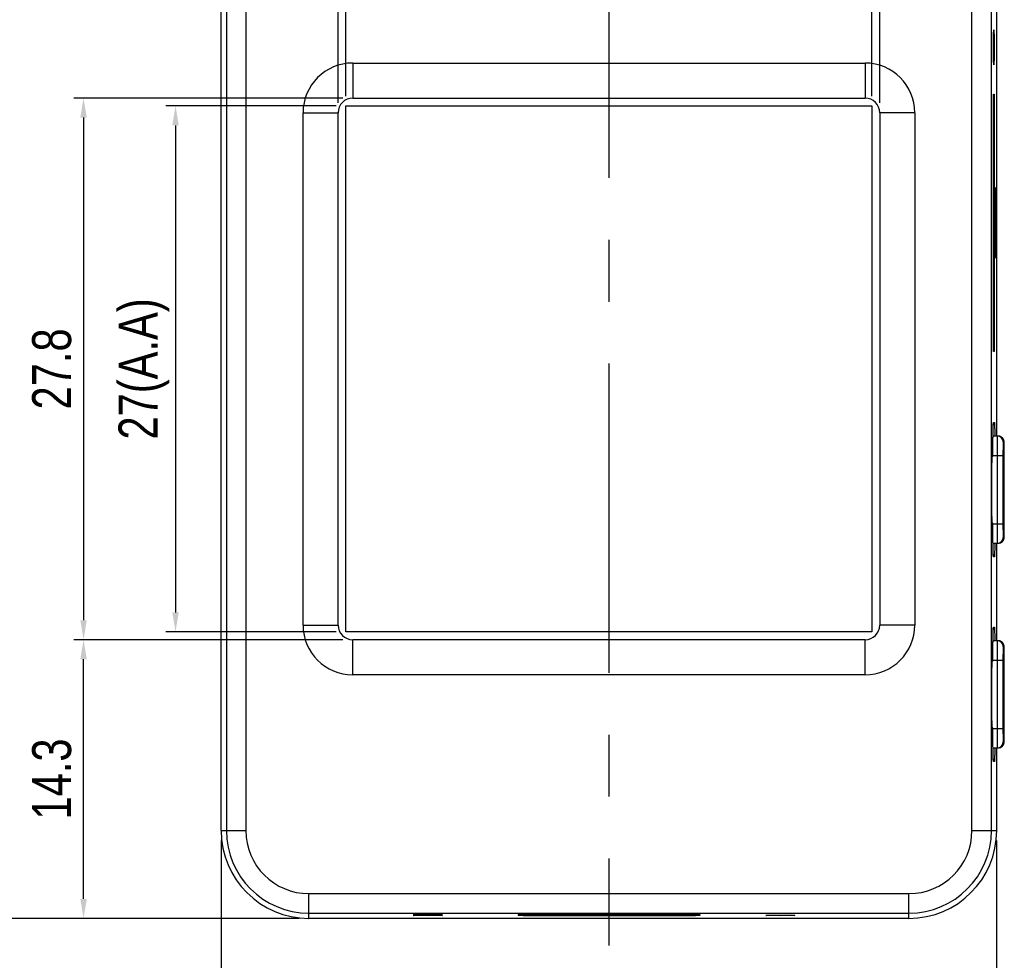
# Model space of a CAD drawing. Header units: millimetres. Extents: x 135 to 308, y 178 to 291.
# Tile 3 of 6: x 161 to 212, y 205 to 253. Entities that reach past the tile are written whole.
import ezdxf

# ---------------------------------------------------------------- set-up
doc = ezdxf.new("R2010")
doc.units = ezdxf.units.MM
doc.header["$LTSCALE"] = 0.5
doc.header["$PDMODE"] = 3
doc.header["$PDSIZE"] = 0.3125
doc.linetypes.add('CENTER', pattern=[50.8, 31.75, -6.35, 6.35, -6.35])
doc.layers.get('0').update_dxf_attribs({"linetype": 'CONTINUOUS'})
doc.layers.get('Defpoints').update_dxf_attribs({"linetype": 'CONTINUOUS'})
doc.layers.add('dim', color=6, linetype='CONTINUOUS')
doc.styles.get("Standard").update_dxf_attribs({"font": 'txt', "width": 0.8})
doc.dimstyles.get("Standard").update_dxf_attribs({"dimtxt": 2, "dimasz": 1, "dimexe": 0.5, "dimexo": 0.5, "dimtad": 1, "dimtoh": 1, "dimdec": 1, "dimdsep": 46, "dimtxsty": 'Standard', "dimblk1": '_FILLED', "dimblk2": '_FILLED', "dimcen": 0.09, "dimazin": 2, "dimtp": 0.01, "dimtm": 0.01, "dimtfac": 1, "dimtofl": 0, "dimtmove": 0, "dimatfit": 3, "dimfxl": 1, "dimtolj": 1, "dimarcsym": 0})

# ---------------------------------------------------------------- blocks, each defined once
blk = doc.blocks.new('*D1')
at = {"layer": 'Defpoints', "color": 0, "linetype": 'CENTER'}
for p in [(171.359, 211.269), (211.162, 211.269), (211.162, 200.495)]:
    blk.add_point(p, dxfattribs=at)
at = {"layer": 'dim', "color": 0, "lineweight": -2}
for p, q in [((171.359, 210.769), (171.359, 199.995)), ((211.162, 210.769), (211.162, 199.995)), ((172.359, 200.495), (210.162, 200.495))]:
    blk.add_line(p, q, dxfattribs=at)
at = {"layer": 'dim', "color": 0, "linetype": 'CENTER'}
for points in [[(172.359, 200.662), (172.359, 200.329), (171.359, 200.495)], [(210.162, 200.329), (210.162, 200.662), (211.162, 200.495)]]:
    blk.add_solid(points, dxfattribs=at)
at = {"layer": 'dim', "color": 0, "linetype": 'CENTER', "insert": (191.261, 202.12), "char_height": 2, "attachment_point": 5}
blk.add_mtext('\\A1;39.8', dxfattribs=at)
blk = doc.blocks.new('_FILLED')
at = {"color": 0, "linetype": 'ByBlock'}
blk.add_solid([(0, 0), (-1, 0.167), (-1, -0.167)], dxfattribs=at)
blk = doc.blocks.new('*D2')
at = {"layer": 'Defpoints', "color": 0, "linetype": 'CENTER'}
for p in [(175.861, 259.771), (159.485, 206.767), (175.861, 206.767)]:
    blk.add_point(p, dxfattribs=at)
at = {"layer": 'dim', "color": 0, "lineweight": -2}
for p, q in [((175.361, 259.771), (158.985, 259.771)), ((159.485, 258.771), (159.485, 207.767)), ((175.361, 206.767), (158.985, 206.767))]:
    blk.add_line(p, q, dxfattribs=at)
at = {"layer": 'dim', "color": 0, "linetype": 'CENTER'}
for points in [[(159.652, 258.771), (159.318, 258.771), (159.485, 259.771)], [(159.318, 207.767), (159.652, 207.767), (159.485, 206.767)]]:
    blk.add_solid(points, dxfattribs=at)
at = {"layer": 'dim', "color": 0, "linetype": 'CENTER', "insert": (157.86, 233.643), "char_height": 2, "attachment_point": 5, "rotation": 90}
blk.add_mtext('\\A1;53', dxfattribs=at)
blk = doc.blocks.new('*D5')
at = {"layer": 'Defpoints', "color": 0, "linetype": 'CENTER'}
for p in [(177.761, 263.255), (177.761, 248.469), (204.761, 248.469)]:
    blk.add_point(p, dxfattribs=at)
at = {"layer": 'dim', "color": 0, "lineweight": -2}
for p, q in [((177.761, 248.969), (177.761, 263.755)), ((204.761, 248.969), (204.761, 263.755)), ((203.761, 263.255), (178.761, 263.255))]:
    blk.add_line(p, q, dxfattribs=at)
at = {"layer": 'dim', "color": 0, "linetype": 'CENTER'}
for points in [[(178.761, 263.422), (178.761, 263.089), (177.761, 263.255)], [(203.761, 263.089), (203.761, 263.422), (204.761, 263.255)]]:
    blk.add_solid(points, dxfattribs=at)
at = {"layer": 'dim', "color": 0, "linetype": 'CENTER', "insert": (191.261, 264.88), "char_height": 2, "attachment_point": 5}
blk.add_mtext('\\A1;27(A.A)', dxfattribs=at)
blk = doc.blocks.new('*D6')
at = {"layer": 'Defpoints', "color": 0, "linetype": 'CENTER'}
for p in [(177.761, 248.469), (169.017, 221.469), (177.761, 221.469)]:
    blk.add_point(p, dxfattribs=at)
at = {"layer": 'dim', "color": 0, "lineweight": -2}
for p, q in [((177.261, 248.469), (168.517, 248.469)), ((169.017, 247.469), (169.017, 222.469)), ((177.261, 221.469), (168.517, 221.469))]:
    blk.add_line(p, q, dxfattribs=at)
at = {"layer": 'dim', "color": 0, "linetype": 'CENTER'}
for points in [[(169.183, 247.469), (168.85, 247.469), (169.017, 248.469)], [(168.85, 222.469), (169.183, 222.469), (169.017, 221.469)]]:
    blk.add_solid(points, dxfattribs=at)
at = {"layer": 'dim', "color": 0, "linetype": 'CENTER', "insert": (167.392, 234.969), "char_height": 2, "attachment_point": 5, "rotation": 90}
blk.add_mtext('\\A1;27(A.A)', dxfattribs=at)
blk = doc.blocks.new('*D7')
at = {"layer": 'Defpoints', "color": 0, "linetype": 'CENTER'}
for p in [(178.111, 248.869), (164.295, 221.069), (178.111, 221.069)]:
    blk.add_point(p, dxfattribs=at)
at = {"layer": 'dim', "color": 0, "lineweight": -2}
for p, q in [((177.611, 248.869), (163.795, 248.869)), ((164.295, 247.869), (164.295, 222.069)), ((177.611, 221.069), (163.795, 221.069))]:
    blk.add_line(p, q, dxfattribs=at)
at = {"layer": 'dim', "color": 0, "linetype": 'CENTER'}
for points in [[(164.462, 247.869), (164.129, 247.869), (164.295, 248.869)], [(164.129, 222.069), (164.462, 222.069), (164.295, 221.069)]]:
    blk.add_solid(points, dxfattribs=at)
at = {"layer": 'dim', "color": 0, "linetype": 'CENTER', "insert": (162.67, 234.969), "char_height": 2, "attachment_point": 5, "rotation": 90}
blk.add_mtext('\\A1;27.8', dxfattribs=at)
blk = doc.blocks.new('*D8')
at = {"layer": 'Defpoints', "color": 0, "linetype": 'CENTER'}
for p in [(205.161, 267.309), (177.361, 248.119), (205.161, 248.119)]:
    blk.add_point(p, dxfattribs=at)
at = {"layer": 'dim', "color": 0, "lineweight": -2}
for p, q in [((177.361, 248.619), (177.361, 267.809)), ((205.161, 248.619), (205.161, 267.809)), ((178.361, 267.309), (204.161, 267.309))]:
    blk.add_line(p, q, dxfattribs=at)
at = {"layer": 'dim', "color": 0, "linetype": 'CENTER'}
for points in [[(178.361, 267.475), (178.361, 267.142), (177.361, 267.309)], [(204.161, 267.142), (204.161, 267.475), (205.161, 267.309)]]:
    blk.add_solid(points, dxfattribs=at)
at = {"layer": 'dim', "color": 0, "linetype": 'CENTER', "insert": (191.261, 268.934), "char_height": 2, "attachment_point": 5}
blk.add_mtext('\\A1;27.8', dxfattribs=at)
blk = doc.blocks.new('*D16')
at = {"layer": 'Defpoints', "color": 0, "linetype": 'CENTER'}
for p in [(164.295, 221.069), (178.111, 221.069), (175.861, 206.767)]:
    blk.add_point(p, dxfattribs=at)
at = {"layer": 'dim', "color": 0, "lineweight": -2}
for p, q in [((177.611, 221.069), (163.795, 221.069)), ((164.295, 207.767), (164.295, 220.069)), ((175.361, 206.767), (163.795, 206.767))]:
    blk.add_line(p, q, dxfattribs=at)
at = {"layer": 'dim', "color": 0, "linetype": 'CENTER'}
for points in [[(164.462, 220.069), (164.129, 220.069), (164.295, 221.069)], [(164.129, 207.767), (164.462, 207.767), (164.295, 206.767)]]:
    blk.add_solid(points, dxfattribs=at)
at = {"layer": 'dim', "color": 0, "linetype": 'CENTER', "insert": (162.67, 213.918), "char_height": 2, "attachment_point": 5, "rotation": 90}
blk.add_mtext('\\A1;14.3', dxfattribs=at)

msp = doc.modelspace()

# ---------------------------------------------------------------- linework, layer by layer
at = {"linetype": 'Continuous'}
for p, q in [((171.359, 211.269), (171.359, 255.269)), ((171.628, 255.269), (171.628, 211.269)), ((172.628, 255.269), (172.628, 211.269)), ((209.894, 211.269), (209.894, 255.269)), ((210.893, 211.269), (210.893, 255.269)), ((211.162, 255.269), (211.162, 231.519)), ((178.111, 250.669), (178.111, 248.869)), ((178.111, 250.669), (204.411, 250.669)), ((204.411, 250.669), (204.411, 248.869)), ((178.111, 248.869), (204.411, 248.869)), ((211.028, 249.069), (211.001, 249.041)), ((211.004, 249.069), (211.004, 249.069)), ((211.004, 249.069), (211.028, 249.069)), ((210.992, 236.569), (210.992, 248.369)), ((211.041, 248.369), (210.992, 248.369)), ((211.041, 248.369), (211.041, 236.569)), ((175.561, 221.819), (175.561, 248.119)), ((175.561, 248.119), (177.361, 248.119)), ((177.361, 221.819), (177.361, 248.119)), ((205.161, 248.119), (205.161, 221.819)), ((206.961, 248.119), (205.161, 248.119)), ((206.961, 248.119), (206.961, 221.819)), ((211.124, 244.249), (211.056, 244.249)), ((211.13, 243.949), (211.051, 243.949)), ((211.051, 243.949), (211.051, 241.399)), ((211.13, 240.989), (211.13, 243.949)), ((211.056, 241.099), (211.07, 241.099)), ((211.099, 241.039), (211.073, 241.039)), ((211.073, 241.034), (211.081, 240.738)), ((211.084, 240.689), (211.096, 240.689)), ((211.096, 240.689), (211.099, 241.039)), ((211.103, 241.039), (211.109, 240.689)), ((211.13, 240.989), (211.104, 240.989)), ((211.109, 240.689), (211.124, 240.689)), ((211.041, 236.569), (210.992, 236.569)), ((211.028, 235.869), (211.001, 235.897)), ((211.028, 235.869), (211.004, 235.869)), ((211.004, 235.869), (211.004, 235.869)), ((210.983, 231.942), (210.984, 232.003)), ((210.984, 232.003), (210.986, 232.055)), ((210.999, 232.219), (211.042, 232.219)), ((210.973, 231.382), (210.975, 231.498)), ((210.975, 231.498), (210.976, 231.605)), ((211.242, 231.519), (210.975, 231.519)), ((210.976, 231.605), (210.978, 231.703)), ((210.978, 231.703), (210.979, 231.792)), ((210.979, 231.792), (210.981, 231.872)), ((210.981, 231.872), (210.983, 231.942)), ((210.97, 230.985), (210.971, 231.125)), ((210.97, 230.838), (210.97, 230.985)), ((210.971, 231.125), (210.972, 231.257)), ((210.972, 231.257), (210.973, 231.382)), ((211.542, 231.219), (211.499, 231.219)), ((211.55, 231.088), (211.548, 231.144)), ((211.551, 231.019), (211.55, 231.088)), ((211.552, 230.936), (211.551, 231.019)), ((210.925, 230.569), (210.967, 230.569)), ((210.961, 230.519), (211.487, 230.519)), ((210.969, 230.661), (210.969, 230.684)), ((210.969, 230.661), (210.969, 230.66)), ((211.187, 230.519), (211.187, 227.019)), ((211.487, 230.519), (211.487, 227.019)), ((211.553, 230.839), (211.552, 230.936)), ((211.554, 230.729), (211.553, 230.839)), ((211.555, 230.609), (211.554, 230.729)), ((211.555, 226.922), (211.555, 230.609)), ((210.917, 230.251), (210.918, 230.324)), ((210.917, 230.172), (210.917, 230.251)), ((210.917, 227.419), (210.917, 230.172)), ((210.917, 230.119), (210.917, 230.141)), ((210.918, 230.389), (210.919, 230.444)), ((210.918, 230.324), (210.918, 230.389)), ((210.919, 230.432), (210.919, 230.448)), ((211.517, 230.171), (211.516, 229.823)), ((211.524, 230.171), (211.517, 230.171)), ((211.525, 229.823), (211.524, 230.171)), ((211.503, 229.89), (211.501, 229.77)), ((211.53, 229.7), (211.501, 229.7)), ((211.54, 229.618), (211.501, 229.618)), ((211.501, 229.618), (211.504, 229.328)), ((211.511, 229.7), (211.506, 229.903)), ((211.525, 229.823), (211.516, 229.823)), ((211.535, 229.903), (211.53, 229.7)), ((211.54, 229.77), (211.532, 229.77)), ((211.537, 229.328), (211.54, 229.618)), ((211.54, 229.77), (211.538, 229.89)), ((211.502, 229.031), (211.496, 228.97)), ((211.521, 229.369), (211.504, 229.369)), ((211.537, 229.328), (211.524, 229.328)), ((211.539, 229.031), (211.53, 229.031)), ((211.545, 228.97), (211.53, 228.97)), ((211.545, 228.97), (211.539, 229.031)), ((211.494, 228.854), (211.494, 228.684)), ((211.496, 228.568), (211.502, 228.506)), ((211.545, 228.568), (211.53, 228.568)), ((211.539, 228.506), (211.53, 228.506)), ((211.547, 228.854), (211.531, 228.854)), ((211.547, 228.684), (211.531, 228.684)), ((211.539, 228.506), (211.545, 228.568)), ((211.547, 228.684), (211.547, 228.854)), ((211.504, 228.21), (211.501, 227.92)), ((211.521, 228.169), (211.504, 228.169)), ((211.537, 228.21), (211.524, 228.21)), ((211.54, 227.92), (211.537, 228.21)), ((210.917, 227.341), (210.917, 227.419)), ((210.917, 227.397), (210.917, 227.419)), ((211.54, 227.92), (211.501, 227.92)), ((211.53, 227.838), (211.501, 227.838)), ((211.501, 227.768), (211.503, 227.648)), ((211.506, 227.635), (211.511, 227.838)), ((211.525, 227.715), (211.516, 227.715)), ((211.516, 227.715), (211.517, 227.367)), ((211.524, 227.367), (211.525, 227.715)), ((211.53, 227.838), (211.535, 227.635)), ((211.54, 227.768), (211.532, 227.768)), ((211.538, 227.648), (211.54, 227.768)), ((210.917, 227.275), (210.917, 227.341)), ((210.917, 227.294), (210.917, 227.337)), ((210.918, 227.214), (210.917, 227.275)), ((210.918, 227.16), (210.918, 227.214)), ((210.919, 227.112), (210.918, 227.16)), ((210.92, 227.072), (210.919, 227.112)), ((210.92, 227.04), (210.92, 227.072)), ((210.967, 226.969), (210.925, 226.969)), ((210.961, 227.019), (211.487, 227.019)), ((210.969, 226.878), (210.969, 226.919)), ((211.524, 227.367), (211.517, 227.367)), ((211.554, 226.798), (211.555, 226.922)), ((210.97, 226.745), (210.969, 226.878)), ((210.969, 226.877), (210.969, 226.878)), ((210.969, 226.852), (210.969, 226.877)), ((210.97, 226.571), (210.97, 226.745)), ((210.971, 226.408), (210.97, 226.571)), ((210.972, 226.255), (210.971, 226.408)), ((211.551, 226.503), (211.552, 226.587)), ((211.552, 226.587), (211.553, 226.686)), ((211.553, 226.686), (211.554, 226.798)), ((210.974, 226.115), (210.972, 226.255)), ((210.975, 225.987), (210.974, 226.115)), ((210.975, 226.019), (211.242, 226.019)), ((210.977, 225.873), (210.975, 225.987)), ((211.162, 226.019), (211.162, 221.019)), ((211.499, 226.319), (211.542, 226.319)), ((210.979, 225.771), (210.977, 225.873)), ((210.98, 225.683), (210.979, 225.771)), ((210.982, 225.607), (210.98, 225.683)), ((210.984, 225.543), (210.982, 225.607)), ((210.986, 225.489), (210.984, 225.543)), ((210.988, 225.445), (210.986, 225.489)), ((211.042, 225.319), (210.999, 225.319)), ((175.561, 221.819), (177.361, 221.819)), ((206.961, 221.819), (205.161, 221.819)), ((210.979, 221.292), (210.981, 221.372)), ((210.981, 221.372), (210.983, 221.442)), ((210.983, 221.442), (210.984, 221.503)), ((210.984, 221.503), (210.986, 221.555)), ((210.999, 221.719), (211.042, 221.719)), ((178.111, 219.269), (178.111, 221.069)), ((204.411, 221.069), (178.111, 221.069)), ((204.411, 219.269), (204.411, 221.069)), ((210.972, 220.757), (210.973, 220.882)), ((210.973, 220.882), (210.975, 220.998)), ((210.975, 220.998), (210.976, 221.105)), ((211.242, 221.019), (210.975, 221.019)), ((210.976, 221.105), (210.978, 221.203)), ((210.978, 221.203), (210.979, 221.292)), ((210.97, 220.485), (210.971, 220.625)), ((210.97, 220.338), (210.97, 220.485)), ((210.971, 220.625), (210.972, 220.757)), ((211.542, 220.719), (211.499, 220.719)), ((211.55, 220.588), (211.548, 220.644)), ((211.551, 220.519), (211.55, 220.588)), ((211.552, 220.436), (211.551, 220.519)), ((211.553, 220.339), (211.552, 220.436)), ((210.918, 219.889), (210.919, 219.944)), ((210.918, 219.824), (210.918, 219.889)), ((210.919, 219.932), (210.919, 219.948)), ((210.925, 220.069), (210.967, 220.069)), ((210.961, 220.019), (211.487, 220.019)), ((210.969, 220.161), (210.969, 220.184)), ((210.969, 220.161), (210.969, 220.16)), ((211.187, 220.019), (211.187, 216.519)), ((211.487, 220.019), (211.487, 216.519)), ((211.554, 220.229), (211.553, 220.339)), ((211.555, 220.109), (211.554, 220.229)), ((211.555, 216.487), (211.555, 220.109)), ((210.917, 219.751), (210.918, 219.824)), ((210.917, 219.672), (210.917, 219.751)), ((210.917, 216.919), (210.917, 219.672)), ((210.917, 219.619), (210.917, 219.641)), ((204.411, 219.269), (178.111, 219.269)), ((211.502, 219.169), (211.521, 219.169)), ((211.502, 218.919), (211.51, 218.919)), ((211.516, 218.519), (211.496, 218.519)), ((211.496, 218.019), (211.516, 218.019)), ((211.51, 217.619), (211.502, 217.619)), ((211.502, 217.369), (211.521, 217.369)), ((210.917, 216.841), (210.917, 216.919)), ((210.917, 216.897), (210.917, 216.919)), ((210.917, 216.775), (210.917, 216.841)), ((210.917, 216.794), (210.917, 216.837)), ((210.918, 216.714), (210.917, 216.775)), ((210.918, 216.66), (210.918, 216.714)), ((210.919, 216.612), (210.918, 216.66)), ((210.92, 216.572), (210.919, 216.612)), ((210.92, 216.54), (210.92, 216.572)), ((210.967, 216.469), (210.925, 216.469)), ((210.961, 216.519), (211.487, 216.519)), ((210.969, 216.378), (210.969, 216.419)), ((210.97, 216.245), (210.969, 216.378)), ((210.969, 216.377), (210.969, 216.378)), ((210.969, 216.352), (210.969, 216.377)), ((211.554, 216.359), (211.555, 216.487)), ((211.554, 216.241), (211.554, 216.359)), ((210.97, 216.071), (210.97, 216.245)), ((210.971, 215.908), (210.97, 216.071)), ((210.972, 215.755), (210.971, 215.908)), ((211.499, 215.819), (211.542, 215.819)), ((211.55, 215.967), (211.551, 216.043)), ((211.551, 216.043), (211.553, 216.135)), ((211.553, 216.135), (211.554, 216.241)), ((210.974, 215.615), (210.972, 215.755)), ((210.975, 215.487), (210.974, 215.615)), ((210.975, 215.519), (211.242, 215.519)), ((210.977, 215.373), (210.975, 215.487)), ((210.979, 215.271), (210.977, 215.373)), ((211.162, 215.519), (211.162, 211.269)), ((210.98, 215.183), (210.979, 215.271)), ((210.982, 215.107), (210.98, 215.183)), ((210.984, 215.043), (210.982, 215.107)), ((210.986, 214.989), (210.984, 215.043)), ((210.988, 214.945), (210.986, 214.989)), ((211.042, 214.819), (210.999, 214.819)), ((171.359, 211.269), (172.628, 211.269)), ((209.894, 211.269), (211.162, 211.269)), ((175.861, 208.036), (206.661, 208.036)), ((175.861, 206.767), (175.861, 208.036)), ((206.661, 206.767), (206.661, 208.036)), ((175.861, 207.036), (206.661, 207.036)), ((206.661, 206.767), (175.861, 206.767)), ((186.611, 206.933), (186.611, 206.944)), ((194.471, 206.969), (188.091, 206.969)), ((188.091, 206.907), (188.091, 206.969)), ((188.091, 206.907), (194.471, 206.907)), ((194.471, 206.907), (194.471, 206.969)), ((195.951, 206.933), (195.951, 206.944))]:
    msp.add_line(p, q, dxfattribs=at)
at = {"color": 4, "linetype": 'Continuous'}
for p, q in [((177.761, 221.469), (177.761, 248.469)), ((177.761, 248.469), (204.761, 248.469)), ((204.761, 248.469), (204.761, 221.469)), ((204.761, 221.469), (177.761, 221.469))]:
    msp.add_line(p, q, dxfattribs=at)
at = {"linetype": 'Continuous'}
for points in [[(210.986, 232.055), (210.988, 232.098), (210.989, 232.116), (210.99, 232.132), (210.991, 232.146), (210.991, 232.157), (210.992, 232.167), (210.993, 232.173), (210.993, 232.177), (210.993, 232.178)], [(211.548, 231.144), (211.547, 231.167), (211.546, 231.187), (211.546, 231.205), (211.545, 231.22), (211.543, 231.236), (211.541, 231.254), (211.538, 231.276), (211.531, 231.304), (211.519, 231.336), (211.502, 231.37), (211.478, 231.404), (211.449, 231.436), (211.414, 231.465), (211.375, 231.488), (211.331, 231.505), (211.286, 231.516), (211.242, 231.519)], [(210.919, 230.444), (210.92, 230.488), (210.921, 230.505), (210.921, 230.52), (210.922, 230.531), (210.922, 230.539), (210.922, 230.541)], [(210.919, 230.439), (210.93, 230.452), (210.942, 230.47), (210.951, 230.489)], [(210.951, 230.489), (210.958, 230.507), (210.963, 230.526), (210.966, 230.542), (210.967, 230.555), (210.968, 230.565), (210.968, 230.575), (210.969, 230.586), (210.969, 230.6), (210.969, 230.618), (210.969, 230.637), (210.97, 230.838)], [(210.952, 227.047), (210.943, 227.064), (210.933, 227.081), (210.921, 227.097), (210.919, 227.099)], [(210.922, 226.996), (210.922, 226.995), (210.922, 226.996), (210.922, 227), (210.922, 227.007), (210.921, 227.016), (210.921, 227.027), (210.92, 227.04)], [(210.969, 226.919), (210.969, 226.936), (210.969, 226.951), (210.968, 226.963), (210.968, 226.973), (210.967, 226.983), (210.966, 226.996), (210.963, 227.012), (210.958, 227.029), (210.952, 227.047)], [(211.242, 226.019), (211.289, 226.023), (211.336, 226.034), (211.381, 226.053), (211.421, 226.078), (211.456, 226.108), (211.485, 226.142), (211.507, 226.177), (211.523, 226.212), (211.533, 226.244), (211.539, 226.271), (211.542, 226.291), (211.544, 226.308), (211.545, 226.324), (211.546, 226.341), (211.547, 226.36), (211.548, 226.381), (211.548, 226.406), (211.549, 226.435), (211.551, 226.503)], [(210.993, 225.36), (210.993, 225.362), (210.992, 225.367), (210.992, 225.374), (210.991, 225.384), (210.99, 225.396), (210.989, 225.41), (210.989, 225.426), (210.988, 225.445)], [(210.986, 221.555), (210.988, 221.598), (210.989, 221.616), (210.99, 221.632), (210.991, 221.646), (210.991, 221.657), (210.992, 221.667), (210.993, 221.673), (210.993, 221.677), (210.993, 221.678)], [(211.548, 220.644), (211.547, 220.667), (211.546, 220.687), (211.546, 220.705), (211.545, 220.72), (211.543, 220.736), (211.541, 220.754), (211.538, 220.776), (211.531, 220.804), (211.519, 220.836), (211.502, 220.87), (211.478, 220.904), (211.449, 220.936), (211.414, 220.965), (211.375, 220.988), (211.331, 221.005), (211.286, 221.016), (211.242, 221.019)], [(210.919, 219.944), (210.92, 219.988), (210.921, 220.005), (210.921, 220.02), (210.922, 220.031), (210.922, 220.039), (210.922, 220.041)], [(210.919, 219.939), (210.93, 219.952), (210.942, 219.97), (210.951, 219.989)], [(210.951, 219.989), (210.958, 220.007), (210.963, 220.026), (210.966, 220.042), (210.967, 220.055), (210.968, 220.065), (210.968, 220.075), (210.969, 220.086), (210.969, 220.1), (210.969, 220.118), (210.969, 220.137), (210.97, 220.338)], [(210.952, 216.547), (210.943, 216.564), (210.933, 216.581), (210.921, 216.597), (210.919, 216.599)], [(210.922, 216.496), (210.922, 216.495), (210.922, 216.496), (210.922, 216.5), (210.922, 216.507), (210.921, 216.516), (210.921, 216.527), (210.92, 216.54)], [(210.969, 216.419), (210.969, 216.436), (210.969, 216.451), (210.968, 216.463), (210.968, 216.473), (210.967, 216.483), (210.966, 216.496), (210.963, 216.512), (210.958, 216.529), (210.952, 216.547)], [(211.242, 215.519), (211.289, 215.523), (211.336, 215.534), (211.381, 215.553), (211.421, 215.578), (211.456, 215.608), (211.485, 215.642), (211.507, 215.677), (211.523, 215.712), (211.533, 215.744), (211.539, 215.771), (211.542, 215.791), (211.544, 215.808), (211.545, 215.824), (211.546, 215.841), (211.547, 215.86), (211.548, 215.881), (211.548, 215.906), (211.55, 215.967)], [(210.993, 214.86), (210.993, 214.862), (210.992, 214.867), (210.992, 214.874), (210.991, 214.884), (210.99, 214.896), (210.989, 214.91), (210.989, 214.926), (210.988, 214.945)]]:
    msp.add_lwpolyline(points, dxfattribs=at)
for centre, radius, start, end in [((178.111, 248.119), 2.55, 90, 180), ((204.411, 248.119), 2.55, 0, 90), ((178.111, 248.119), 0.75, 90, 180), ((204.411, 248.119), 0.75, 0, 90), ((215.25, 231.912), 4.266, 177.1171, 177.5066), ((210.797, 232.219), 0.201, 342.0677, 359.935), ((210.841, 232.219), 0.201, 342.0676, 359.935), ((211.199, 231.219), 0.3, 359.9953, 89.9953), ((211.242, 231.218), 0.301, 76.4439, 89.966), ((211.243, 231.22), 0.298, 74.2355, 76.4311), ((211.242, 231.218), 0.301, 61.1284, 74.2102), ((211.243, 231.22), 0.299, 58.6932, 61.1096), ((211.242, 231.218), 0.301, 45.4043, 58.675), ((211.244, 231.22), 0.298, 44.1968, 45.3777), ((211.242, 231.219), 0.3, 359.9995, 44.2003), ((210.766, 230.569), 0.201, 342.068, 359.935), ((229.784, 230.155), 18.867, 179.4379, 179.5813), ((232.769, 230.134), 21.853, 179.5824, 179.7123), ((234.718, 230.124), 23.801, 179.7124, 179.8263), ((236.178, 230.12), 25.262, 179.826, 179.9504), ((223.166, 230.228), 12.249, 179.0452, 179.3123), ((226.85, 230.183), 15.933, 179.3108, 179.4356), ((236.115, 227.418), 25.198, 180.0484, 180.1851), ((232.211, 227.401), 21.294, 180.2857, 180.4286), ((229.184, 227.377), 18.267, 180.4269, 180.5623), ((226.118, 227.347), 15.201, 180.5593, 180.7161), ((222.509, 227.3), 11.592, 180.7094, 180.9283), ((220, 227.259), 9.082, 180.9286, 181.0762), ((210.768, 226.969), 0.2, 35.6937, 40.1016), ((210.767, 226.969), 0.201, 18.034, 35.6408), ((210.766, 226.969), 0.201, 0.065, 17.9323), ((211.199, 226.319), 0.3, 270.0047, 0.0047), ((211.242, 226.319), 0.3, 270.0047, 0.0047), ((214.917, 225.61), 3.933, 182.4958, 182.9117), ((210.797, 225.319), 0.201, 0.065, 17.9325), ((210.841, 225.319), 0.201, 0.065, 17.9323), ((178.111, 221.819), 2.55, 180, 270), ((178.111, 221.819), 0.75, 180, 270), ((204.411, 221.819), 2.55, 270, 360), ((204.411, 221.819), 0.75, 270, 360), ((215.25, 221.412), 4.266, 177.1171, 177.5066), ((210.797, 221.719), 0.201, 342.0677, 359.935), ((210.841, 221.719), 0.201, 342.0676, 359.935), ((211.199, 220.719), 0.3, 359.9953, 89.9953), ((211.242, 220.718), 0.301, 76.4439, 89.966), ((211.243, 220.72), 0.298, 74.2355, 76.4311), ((211.242, 220.718), 0.301, 61.1284, 74.2102), ((211.243, 220.72), 0.299, 58.6932, 61.1096), ((211.242, 220.718), 0.301, 45.4043, 58.675), ((211.244, 220.72), 0.298, 44.1968, 45.3777), ((211.242, 220.719), 0.3, 359.9995, 44.2003), ((229.784, 219.655), 18.867, 179.4379, 179.5813), ((223.166, 219.728), 12.249, 179.0452, 179.3123), ((226.85, 219.683), 15.933, 179.3108, 179.4356), ((210.766, 220.069), 0.201, 342.068, 359.935), ((232.769, 219.634), 21.853, 179.5824, 179.7123), ((234.718, 219.624), 23.801, 179.7124, 179.8263), ((236.178, 219.62), 25.262, 179.826, 179.9504), ((236.115, 216.918), 25.198, 180.0484, 180.1851), ((232.211, 216.901), 21.294, 180.2857, 180.4286), ((229.184, 216.877), 18.267, 180.4269, 180.5623), ((226.118, 216.847), 15.201, 180.5593, 180.7161), ((222.509, 216.8), 11.592, 180.7094, 180.9283), ((220, 216.759), 9.082, 180.9286, 181.0762), ((210.768, 216.469), 0.2, 35.6937, 40.1016), ((210.767, 216.469), 0.201, 18.034, 35.6408), ((210.766, 216.469), 0.201, 0.065, 17.9323), ((211.199, 215.819), 0.3, 270.0047, 0.0047), ((211.242, 215.819), 0.3, 270.0047, 0.0047), ((214.917, 215.11), 3.933, 182.4958, 182.9117), ((210.797, 214.819), 0.201, 0.065, 17.9325), ((210.841, 214.819), 0.201, 0.065, 17.9323), ((175.861, 211.269), 4.502, 180, 270), ((175.861, 211.269), 4.233, 180, 270), ((175.861, 211.269), 3.233, 180, 270), ((206.661, 211.269), 4.502, 270, 360), ((206.661, 211.269), 4.233, 270, 360), ((206.661, 211.269), 3.233, 270, 360)]:
    msp.add_arc(centre, radius, start, end, dxfattribs=at)
for centre, major_axis in [((211.016, 251.469), (0, 0.9)), ((211.521, 228.769), (0, 0.6)), ((181.961, 206.959), (0.75, 0)), ((181.961, 206.917), (0.75, 0)), ((200.061, 206.917), (0.75, 0))]:
    msp.add_ellipse(centre, major_axis=major_axis, ratio=0.017455, dxfattribs=at)
for centre, major_axis, start_param, end_param in [((211.056, 243.949), (0, 0.3), 0, 1.570796), ((211.124, 243.949), (0, 0.3), -1.570796, 0), ((211.056, 241.399), (0, 0.3), -4.712389, -3.141593), ((211.07, 240.699), (0, 0.4), 5.706024, 6.283185), ((211.084, 240.989), (0, 0.3), -3.718754, -3.141593), ((211.124, 240.989), (0, 0.3), -3.141593, -1.570796), ((211.519, 230.151), (0, 0.118), 0, 1.396973), ((211.522, 230.151), (0, 0.118), -1.396973, 0), ((211.503, 229.686), (0, 0.118), 0.785398, 2.182371), ((211.505, 229.806), (0, 0.118), -0.611575, 0.785398), ((211.521, 228.769), (0, 1.086), 0.244197, 0.541202), ((211.521, 228.769), (0, 1.086), -0.541202, -0.244197), ((211.537, 229.806), (0, 0.118), -0.785398, 0.611575), ((211.539, 229.686), (0, 0.118), 4.100814, 5.497787), ((211.497, 228.854), (0, 0.118), 0.173823, 1.570796), ((211.521, 228.769), (0, 1.086), 1.029595, 1.3266), ((211.521, 228.769), (0, 1.086), -1.3266, -1.029595), ((211.545, 228.854), (0, 0.118), -1.570796, -0.173823), ((211.497, 228.684), (0, 0.118), -4.712389, -3.315416), ((211.521, 228.769), (0, 1.086), -4.468192, -4.171187), ((211.521, 228.769), (0, 1.086), -2.111998, -1.814993), ((211.545, 228.684), (0, 0.118), -2.967769, -1.570796), ((211.503, 227.852), (0, 0.118), 0.959221, 2.356194), ((211.505, 227.732), (0, 0.118), 2.356194, 3.753168), ((211.521, 228.769), (0, 1.086), -3.682794, -3.385789), ((211.521, 228.769), (0, 1.086), -2.897396, -2.600391), ((211.537, 227.732), (0, 0.118), 2.530018, 3.926991), ((211.539, 227.852), (0, 0.118), 3.926991, 5.323964), ((211.519, 227.387), (0, 0.118), -4.538566, -3.141593), ((211.522, 227.387), (0, 0.118), -3.141593, -1.744619), ((211.521, 218.269), (0, 1.4), 2.185753, 7.239025), ((211.502, 219.019), (0, 0.1), 0.95584, 3.141593), ((211.521, 218.269), (0, 0.9), -3.905379, 0.763786), ((211.496, 218.269), (0, 0.25), 0, 3.141593), ((211.516, 218.269), (0, 0.25), 3.141593, 6.283185), ((211.502, 217.519), (0, 0.1), 0, 2.185753), ((188.091, 206.944), (1.48, 0), 1.570796, 3.141593), ((188.091, 206.933), (1.48, 0), 3.141593, 4.712389), ((194.471, 206.944), (1.48, 0), 0, 1.570796), ((194.471, 206.933), (1.48, 0), 4.712389, 6.283185)]:
    msp.add_ellipse(centre, major_axis=major_axis, ratio=0.017455, start_param=start_param, end_param=end_param, dxfattribs=at)
for points, knots in [([(210.992, 248.369), (210.992, 248.414), (210.992, 248.503), (210.993, 248.631), (210.994, 248.75), (210.995, 248.84), (210.996, 248.905), (210.997, 248.946), (210.998, 248.981), (210.999, 249.011), (211, 249.034), (211.001, 249.05), (211.002, 249.059), (211.002, 249.064), (211.003, 249.067), (211.003, 249.069), (211.004, 249.069)], [0, 0, 0, 0, 0.193165, 0.379123, 0.550797, 0.701729, 0.76751, 0.826069, 0.876936, 0.919555, 0.953379, 0.978104, 0.986994, 0.993572, 0.997879, 1, 1, 1, 1]), ([(211.028, 249.069), (211.029, 249.069), (211.029, 249.067), (211.03, 249.065), (211.03, 249.061), (211.031, 249.052), (211.032, 249.037), (211.033, 249.013), (211.034, 248.984), (211.035, 248.949), (211.036, 248.908), (211.037, 248.843), (211.039, 248.752), (211.04, 248.632), (211.04, 248.502), (211.041, 248.414), (211.041, 248.369)], [0, 0, 0, 0, 0.001483, 0.005205, 0.011291, 0.01975, 0.043744, 0.076959, 0.119095, 0.169756, 0.228473, 0.294602, 0.446506, 0.620317, 0.808098, 1, 1, 1, 1]), ([(211.004, 235.869), (211.003, 235.869), (211.003, 235.871), (211.002, 235.874), (211.002, 235.879), (211.001, 235.888), (211, 235.904), (210.999, 235.928), (210.998, 235.958), (210.997, 235.993), (210.996, 236.035), (210.995, 236.099), (210.994, 236.19), (210.992, 236.309), (210.992, 236.437), (210.992, 236.525), (210.992, 236.569)], [0, 0, 0, 0, 0.002186, 0.006641, 0.013415, 0.022512, 0.047607, 0.081689, 0.124457, 0.175517, 0.234403, 0.300475, 0.4517, 0.624178, 0.810117, 1, 1, 1, 1]), ([(211.041, 236.569), (211.041, 236.523), (211.04, 236.434), (211.04, 236.304), (211.039, 236.184), (211.037, 236.093), (211.036, 236.029), (211.035, 235.988), (211.034, 235.953), (211.033, 235.924), (211.032, 235.901), (211.031, 235.886), (211.03, 235.877), (211.03, 235.873), (211.029, 235.87), (211.029, 235.869), (211.028, 235.869)], [0, 0, 0, 0, 0.195293, 0.383128, 0.556198, 0.707835, 0.773659, 0.832048, 0.88251, 0.92446, 0.957357, 0.980916, 0.989138, 0.995009, 0.998576, 1, 1, 1, 1]), ([(210.969, 230.684), (210.969, 230.834), (210.971, 231.119), (210.974, 231.514), (210.98, 231.835), (210.984, 232.021), (210.988, 232.097)], [0, 0, 0, 0, 0.318752, 0.605158, 0.837994, 1, 1, 1, 1]), ([(210.989, 232.126), (210.99, 232.14), (210.991, 232.159), (210.993, 232.182), (210.994, 232.195), (210.995, 232.205), (210.996, 232.212), (210.997, 232.216), (210.998, 232.219), (210.999, 232.219)], [0, 0, 0, 0, 0.431481, 0.60216, 0.742412, 0.852016, 0.930972, 0.979577, 1, 1, 1, 1]), ([(211.042, 232.219), (211.043, 232.219), (211.044, 232.218), (211.045, 232.214), (211.046, 232.205), (211.048, 232.191), (211.05, 232.17), (211.051, 232.144), (211.053, 232.112), (211.054, 232.075), (211.057, 232.015), (211.059, 231.927), (211.062, 231.807), (211.064, 231.669), (211.066, 231.571), (211.066, 231.52)], [0, 0, 0, 0, 0.00163, 0.005019, 0.017843, 0.038909, 0.068204, 0.105638, 0.151099, 0.20443, 0.265445, 0.409686, 0.581834, 0.779514, 1, 1, 1, 1]), ([(211.199, 231.519), (211.198, 231.519), (211.198, 231.517), (211.197, 231.514), (211.197, 231.507), (211.196, 231.499), (211.196, 231.488), (211.195, 231.469), (211.194, 231.44), (211.193, 231.398), (211.192, 231.348), (211.191, 231.29), (211.19, 231.224), (211.189, 231.151), (211.188, 231.043), (211.187, 230.897), (211.187, 230.712), (211.187, 230.584), (211.187, 230.519)], [0, 0, 0, 0, 0.001347, 0.005006, 0.01104, 0.019447, 0.030214, 0.043311, 0.076375, 0.118326, 0.168765, 0.227203, 0.293085, 0.365768, 0.444559, 0.617388, 0.804933, 1, 1, 1, 1]), ([(211.499, 231.219), (211.498, 231.219), (211.498, 231.217), (211.497, 231.215), (211.497, 231.211), (211.496, 231.202), (211.495, 231.187), (211.494, 231.164), (211.493, 231.134), (211.492, 231.099), (211.491, 231.058), (211.49, 230.994), (211.488, 230.903), (211.487, 230.783), (211.487, 230.654), (211.487, 230.564), (211.487, 230.519)], [0, 0, 0, 0, 0.001479, 0.005187, 0.011248, 0.019674, 0.043557, 0.076627, 0.118577, 0.169007, 0.227432, 0.293296, 0.444726, 0.617503, 0.804991, 1, 1, 1, 1]), ([(211.555, 230.519), (211.555, 230.564), (211.554, 230.654), (211.554, 230.783), (211.553, 230.903), (211.551, 230.994), (211.55, 231.058), (211.549, 231.099), (211.548, 231.134), (211.547, 231.164), (211.546, 231.187), (211.545, 231.202), (211.544, 231.211), (211.544, 231.215), (211.543, 231.217), (211.543, 231.219), (211.542, 231.219)], [0, 0, 0, 0, 0.194982, 0.38244, 0.555216, 0.706656, 0.772524, 0.830955, 0.88139, 0.92335, 0.956429, 0.980321, 0.988748, 0.994811, 0.998521, 1, 1, 1, 1]), ([(210.919, 230.448), (210.919, 230.455), (210.92, 230.48), (210.921, 230.506), (210.921, 230.524)], [0, 0, 0, 0, 0.290108, 1, 1, 1, 1]), ([(210.921, 230.524), (210.921, 230.53), (210.922, 230.541), (210.923, 230.554), (210.923, 230.562), (210.924, 230.566), (210.924, 230.568), (210.924, 230.569), (210.925, 230.569)], [0, 0, 0, 0, 0.431103, 0.743438, 0.853696, 0.933004, 0.981381, 1, 1, 1, 1]), ([(210.967, 230.569), (210.968, 230.569), (210.968, 230.57), (210.968, 230.571), (210.968, 230.573), (210.968, 230.578), (210.968, 230.585), (210.969, 230.596), (210.969, 230.61), (210.969, 230.632), (210.969, 230.649), (210.969, 230.661)], [0, 0, 0, 0, 0.005039, 0.019221, 0.042606, 0.075034, 0.165791, 0.288407, 0.438683, 0.611394, 1, 1, 1, 1]), ([(210.921, 227.013), (210.921, 227.018), (210.92, 227.044), (210.92, 227.069), (210.919, 227.089)], [0, 0, 0, 0, 0.207819, 1, 1, 1, 1]), ([(210.925, 226.969), (210.924, 226.969), (210.924, 226.97), (210.924, 226.972), (210.923, 226.976), (210.923, 226.983), (210.922, 226.996), (210.921, 227.007), (210.921, 227.013)], [0, 0, 0, 0, 0.018669, 0.067035, 0.14631, 0.256532, 0.568808, 1, 1, 1, 1]), ([(210.969, 226.877), (210.969, 226.889), (210.969, 226.906), (210.969, 226.928), (210.969, 226.942), (210.968, 226.953), (210.968, 226.96), (210.968, 226.965), (210.968, 226.967), (210.968, 226.968), (210.968, 226.969), (210.967, 226.969)], [0, 0, 0, 0, 0.388561, 0.561265, 0.711549, 0.834177, 0.924948, 0.957385, 0.980773, 0.994959, 1, 1, 1, 1]), ([(211.187, 227.019), (211.187, 226.954), (211.187, 226.826), (211.187, 226.641), (211.188, 226.495), (211.189, 226.387), (211.19, 226.314), (211.191, 226.248), (211.192, 226.19), (211.193, 226.14), (211.194, 226.098), (211.195, 226.069), (211.196, 226.05), (211.196, 226.039), (211.197, 226.031), (211.197, 226.024), (211.198, 226.021), (211.198, 226.019), (211.199, 226.019)], [0, 0, 0, 0, 0.19504, 0.382554, 0.555382, 0.634179, 0.706867, 0.772753, 0.831197, 0.881641, 0.923603, 0.956674, 0.969776, 0.980547, 0.988957, 0.994992, 0.998653, 1, 1, 1, 1]), ([(211.487, 227.019), (211.487, 226.973), (211.487, 226.884), (211.487, 226.755), (211.488, 226.635), (211.49, 226.544), (211.491, 226.48), (211.492, 226.439), (211.493, 226.404), (211.494, 226.374), (211.495, 226.351), (211.496, 226.336), (211.497, 226.327), (211.497, 226.323), (211.498, 226.321), (211.498, 226.319), (211.499, 226.319)], [0, 0, 0, 0, 0.194982, 0.38244, 0.555216, 0.706656, 0.772524, 0.830955, 0.88139, 0.92335, 0.956429, 0.980321, 0.988748, 0.994811, 0.998521, 1, 1, 1, 1]), ([(211.542, 226.319), (211.543, 226.319), (211.543, 226.321), (211.544, 226.323), (211.544, 226.327), (211.545, 226.336), (211.546, 226.351), (211.547, 226.374), (211.548, 226.404), (211.549, 226.439), (211.55, 226.48), (211.551, 226.544), (211.553, 226.635), (211.554, 226.754), (211.554, 226.884), (211.555, 226.973), (211.555, 227.019)], [0, 0, 0, 0, 0.001479, 0.005187, 0.011248, 0.019674, 0.043557, 0.076627, 0.118577, 0.169007, 0.227432, 0.293296, 0.444726, 0.617503, 0.804991, 1, 1, 1, 1]), ([(210.988, 225.439), (210.984, 225.515), (210.98, 225.701), (210.974, 226.022), (210.971, 226.417), (210.969, 226.702), (210.969, 226.852)], [0, 0, 0, 0, 0.161639, 0.394374, 0.680923, 1, 1, 1, 1]), ([(211.066, 226.018), (211.066, 225.967), (211.064, 225.869), (211.062, 225.731), (211.059, 225.611), (211.057, 225.523), (211.054, 225.463), (211.053, 225.426), (211.051, 225.394), (211.05, 225.368), (211.048, 225.347), (211.046, 225.333), (211.045, 225.324), (211.044, 225.32), (211.043, 225.319), (211.042, 225.319)], [0, 0, 0, 0, 0.220475, 0.418148, 0.590292, 0.734533, 0.79555, 0.848885, 0.894348, 0.931786, 0.961087, 0.982155, 0.99498, 0.998369, 1, 1, 1, 1]), ([(210.999, 225.319), (210.998, 225.319), (210.997, 225.322), (210.996, 225.325), (210.995, 225.333), (210.994, 225.343), (210.993, 225.356), (210.991, 225.379), (210.99, 225.397), (210.989, 225.411)], [0, 0, 0, 0, 0.020462, 0.069079, 0.148034, 0.257631, 0.397869, 0.568534, 1, 1, 1, 1]), ([(210.969, 220.184), (210.969, 220.334), (210.971, 220.619), (210.974, 221.014), (210.98, 221.335), (210.984, 221.521), (210.988, 221.597)], [0, 0, 0, 0, 0.318752, 0.605158, 0.837994, 1, 1, 1, 1]), ([(210.989, 221.626), (210.99, 221.64), (210.991, 221.659), (210.993, 221.682), (210.994, 221.695), (210.995, 221.705), (210.996, 221.712), (210.997, 221.716), (210.998, 221.719), (210.999, 221.719)], [0, 0, 0, 0, 0.431481, 0.60216, 0.742412, 0.852016, 0.930972, 0.979577, 1, 1, 1, 1]), ([(211.042, 221.719), (211.043, 221.719), (211.044, 221.718), (211.045, 221.714), (211.046, 221.705), (211.048, 221.691), (211.05, 221.67), (211.051, 221.644), (211.053, 221.612), (211.054, 221.575), (211.057, 221.515), (211.059, 221.427), (211.062, 221.307), (211.064, 221.169), (211.066, 221.071), (211.066, 221.02)], [0, 0, 0, 0, 0.00163, 0.005019, 0.017843, 0.038909, 0.068204, 0.105638, 0.151099, 0.20443, 0.265445, 0.409686, 0.581834, 0.779514, 1, 1, 1, 1]), ([(211.199, 221.019), (211.198, 221.019), (211.198, 221.017), (211.197, 221.014), (211.197, 221.007), (211.196, 220.999), (211.196, 220.988), (211.195, 220.969), (211.194, 220.94), (211.193, 220.898), (211.192, 220.848), (211.191, 220.79), (211.19, 220.724), (211.189, 220.651), (211.188, 220.543), (211.187, 220.397), (211.187, 220.212), (211.187, 220.084), (211.187, 220.019)], [0, 0, 0, 0, 0.001347, 0.005006, 0.01104, 0.019447, 0.030214, 0.043311, 0.076375, 0.118326, 0.168765, 0.227203, 0.293085, 0.365768, 0.444559, 0.617388, 0.804933, 1, 1, 1, 1]), ([(211.499, 220.719), (211.498, 220.719), (211.498, 220.717), (211.497, 220.715), (211.497, 220.711), (211.496, 220.702), (211.495, 220.687), (211.494, 220.664), (211.493, 220.634), (211.492, 220.599), (211.491, 220.558), (211.49, 220.494), (211.488, 220.403), (211.487, 220.283), (211.487, 220.154), (211.487, 220.064), (211.487, 220.019)], [0, 0, 0, 0, 0.001479, 0.005187, 0.011248, 0.019674, 0.043557, 0.076627, 0.118577, 0.169007, 0.227432, 0.293296, 0.444726, 0.617503, 0.804991, 1, 1, 1, 1]), ([(211.555, 220.019), (211.555, 220.064), (211.554, 220.154), (211.554, 220.283), (211.553, 220.403), (211.551, 220.494), (211.55, 220.558), (211.549, 220.599), (211.548, 220.634), (211.547, 220.664), (211.546, 220.687), (211.545, 220.702), (211.544, 220.711), (211.544, 220.715), (211.543, 220.717), (211.543, 220.719), (211.542, 220.719)], [0, 0, 0, 0, 0.194982, 0.38244, 0.555216, 0.706656, 0.772524, 0.830955, 0.88139, 0.92335, 0.956429, 0.980321, 0.988748, 0.994811, 0.998521, 1, 1, 1, 1]), ([(210.919, 219.948), (210.919, 219.955), (210.92, 219.98), (210.921, 220.006), (210.921, 220.024)], [0, 0, 0, 0, 0.290108, 1, 1, 1, 1]), ([(210.921, 220.024), (210.921, 220.03), (210.922, 220.041), (210.923, 220.054), (210.923, 220.062), (210.924, 220.066), (210.924, 220.068), (210.924, 220.069), (210.925, 220.069)], [0, 0, 0, 0, 0.431103, 0.743438, 0.853696, 0.933004, 0.981381, 1, 1, 1, 1]), ([(210.967, 220.069), (210.968, 220.069), (210.968, 220.07), (210.968, 220.071), (210.968, 220.073), (210.968, 220.078), (210.968, 220.085), (210.969, 220.096), (210.969, 220.11), (210.969, 220.132), (210.969, 220.149), (210.969, 220.161)], [0, 0, 0, 0, 0.005039, 0.019221, 0.042606, 0.075034, 0.165791, 0.288407, 0.438683, 0.611394, 1, 1, 1, 1]), ([(210.921, 216.513), (210.921, 216.518), (210.92, 216.544), (210.92, 216.569), (210.919, 216.589)], [0, 0, 0, 0, 0.207819, 1, 1, 1, 1]), ([(210.925, 216.469), (210.924, 216.469), (210.924, 216.47), (210.924, 216.472), (210.923, 216.476), (210.923, 216.483), (210.922, 216.496), (210.921, 216.507), (210.921, 216.513)], [0, 0, 0, 0, 0.018669, 0.067035, 0.14631, 0.256532, 0.568808, 1, 1, 1, 1]), ([(210.969, 216.377), (210.969, 216.389), (210.969, 216.406), (210.969, 216.428), (210.969, 216.442), (210.968, 216.453), (210.968, 216.46), (210.968, 216.465), (210.968, 216.467), (210.968, 216.468), (210.968, 216.469), (210.967, 216.469)], [0, 0, 0, 0, 0.388561, 0.561265, 0.711549, 0.834177, 0.924948, 0.957385, 0.980773, 0.994959, 1, 1, 1, 1]), ([(210.988, 214.939), (210.984, 215.015), (210.98, 215.201), (210.974, 215.522), (210.971, 215.917), (210.969, 216.202), (210.969, 216.352)], [0, 0, 0, 0, 0.161639, 0.394374, 0.680923, 1, 1, 1, 1]), ([(211.187, 216.519), (211.187, 216.454), (211.187, 216.326), (211.187, 216.141), (211.188, 215.995), (211.189, 215.887), (211.19, 215.814), (211.191, 215.748), (211.192, 215.69), (211.193, 215.64), (211.194, 215.598), (211.195, 215.569), (211.196, 215.55), (211.196, 215.539), (211.197, 215.531), (211.197, 215.524), (211.198, 215.521), (211.198, 215.519), (211.199, 215.519)], [0, 0, 0, 0, 0.19504, 0.382554, 0.555382, 0.634179, 0.706867, 0.772753, 0.831197, 0.881641, 0.923603, 0.956674, 0.969776, 0.980547, 0.988957, 0.994992, 0.998653, 1, 1, 1, 1]), ([(211.487, 216.519), (211.487, 216.473), (211.487, 216.384), (211.487, 216.255), (211.488, 216.135), (211.49, 216.044), (211.491, 215.98), (211.492, 215.939), (211.493, 215.904), (211.494, 215.874), (211.495, 215.851), (211.496, 215.836), (211.497, 215.827), (211.497, 215.823), (211.498, 215.821), (211.498, 215.819), (211.499, 215.819)], [0, 0, 0, 0, 0.194982, 0.38244, 0.555216, 0.706656, 0.772524, 0.830955, 0.88139, 0.92335, 0.956429, 0.980321, 0.988748, 0.994811, 0.998521, 1, 1, 1, 1]), ([(211.542, 215.819), (211.543, 215.819), (211.543, 215.821), (211.544, 215.823), (211.544, 215.827), (211.545, 215.836), (211.546, 215.851), (211.547, 215.874), (211.548, 215.904), (211.549, 215.939), (211.55, 215.98), (211.551, 216.044), (211.553, 216.135), (211.554, 216.254), (211.554, 216.384), (211.555, 216.473), (211.555, 216.519)], [0, 0, 0, 0, 0.001479, 0.005187, 0.011248, 0.019674, 0.043557, 0.076627, 0.118577, 0.169007, 0.227432, 0.293296, 0.444726, 0.617503, 0.804991, 1, 1, 1, 1]), ([(211.066, 215.518), (211.066, 215.467), (211.064, 215.369), (211.062, 215.231), (211.059, 215.111), (211.057, 215.023), (211.054, 214.963), (211.053, 214.926), (211.051, 214.894), (211.05, 214.868), (211.048, 214.847), (211.046, 214.833), (211.045, 214.824), (211.044, 214.82), (211.043, 214.819), (211.042, 214.819)], [0, 0, 0, 0, 0.220475, 0.418148, 0.590292, 0.734533, 0.79555, 0.848885, 0.894348, 0.931786, 0.961087, 0.982155, 0.99498, 0.998369, 1, 1, 1, 1]), ([(210.999, 214.819), (210.998, 214.819), (210.997, 214.822), (210.996, 214.825), (210.995, 214.833), (210.994, 214.843), (210.993, 214.856), (210.991, 214.879), (210.99, 214.897), (210.989, 214.911)], [0, 0, 0, 0, 0.020462, 0.069079, 0.148034, 0.257631, 0.397869, 0.568534, 1, 1, 1, 1])]:
    msp.add_open_spline(points, degree=3, knots=knots, dxfattribs=at)
for points in [[(211.033, 232.157), (211.024, 232.13), (211.009, 232.104), (210.989, 232.083)], [(210.958, 230.507), (210.95, 230.483), (210.937, 230.46), (210.92, 230.44)], [(211.033, 225.381), (211.024, 225.408), (211.009, 225.434), (210.989, 225.455)], [(211.033, 221.657), (211.024, 221.63), (211.009, 221.604), (210.989, 221.583)], [(210.958, 220.007), (210.95, 219.983), (210.937, 219.96), (210.92, 219.94)], [(211.033, 214.881), (211.024, 214.908), (211.009, 214.934), (210.989, 214.955)]]:
    msp.add_open_spline(points, degree=3, dxfattribs=at)
at = {"layer": 'dim', "color": 1, "linetype": 'CENTER'}
msp.add_line((191.261, 260.644), (191.261, 205.365), dxfattribs=at)

# ---------------------------------------------------------------- dimensions: what is measured, and where the dimension line sits
at = {"layer": 'dim'}
for base, p1, p2, picture, middle in [((205.161, 267.309), (177.361, 248.119), (205.161, 248.119), '*D8', (191.261, 268.934)), ((211.162, 200.495), (171.359, 211.269), (211.162, 211.269), '*D1', (191.261, 202.12))]:
    dim = msp.add_linear_dim(base=base, p1=p1, p2=p2, dimstyle='Standard', dxfattribs=at)
    dim.commit()
    dim.dimension.update_dxf_attribs({"geometry": picture, "text_midpoint": middle})
dim = msp.add_linear_dim(base=(177.761, 263.255), p1=(204.761, 248.469), p2=(177.761, 248.469), text='<>(A.A)', dimstyle='Standard', override={"dimtxsty": 'Standard'}, dxfattribs=at)
dim.commit()
dim.dimension.update_dxf_attribs({"geometry": '*D5', "text_midpoint": (191.261, 264.88)})
dim = msp.add_linear_dim(base=(159.485, 206.767), p1=(175.861, 259.771), p2=(175.861, 206.767), angle=90, dimstyle='Standard', dxfattribs=at)
dim.commit()
dim.dimension.update_dxf_attribs({"geometry": '*D2', "text_midpoint": (159.485, 233.643), "dimtype": 160})
for p1, picture, middle in [((178.111, 248.869), '*D7', (162.67, 234.969)), ((175.861, 206.767), '*D16', (162.67, 213.918))]:
    dim = msp.add_linear_dim(base=(164.295, 221.069), p1=p1, p2=(178.111, 221.069), angle=90, dimstyle='Standard', dxfattribs=at)
    dim.commit()
    dim.dimension.update_dxf_attribs({"geometry": picture, "text_midpoint": middle})
dim = msp.add_linear_dim(base=(169.017, 221.469), p1=(177.761, 248.469), p2=(177.761, 221.469), angle=90, text='<>(A.A)', dimstyle='Standard', override={"dimtxsty": 'Standard'}, dxfattribs=at)
dim.commit()
dim.dimension.update_dxf_attribs({"geometry": '*D6', "text_midpoint": (169.017, 234.969), "dimtype": 160})

doc.saveas('drawing.dxf')
